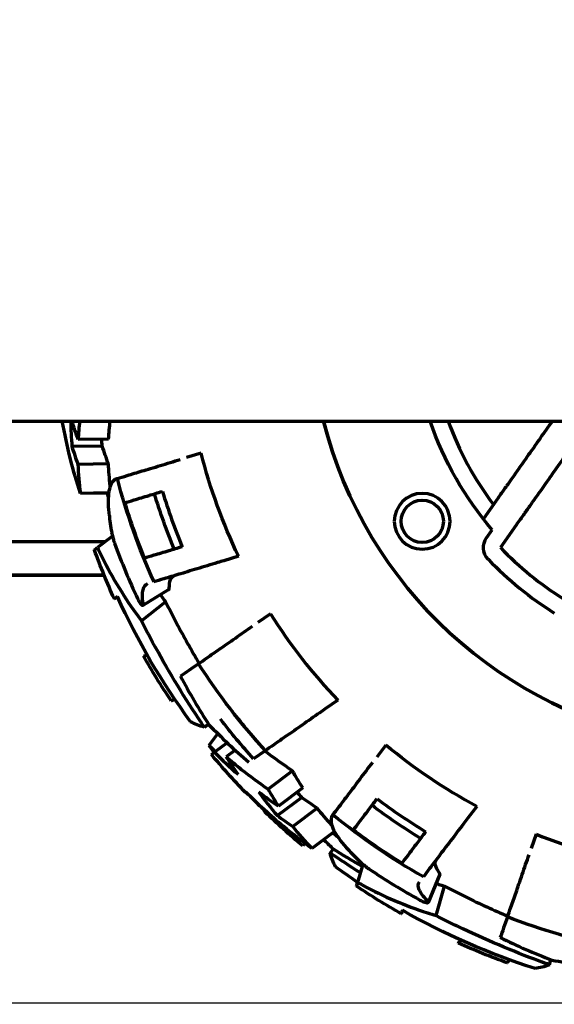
# Model space of a CAD drawing. Header units: millimetres. Extents: x 0 to 1189, y 0 to 841.
# Tile 24 of 56: x 704 to 735, y 264 to 322. Entities that reach past the tile are written whole.
import ezdxf

# ---------------------------------------------------------------- set-up
doc = ezdxf.new("R2010")
doc.units = ezdxf.units.MM
doc.header["$LTSCALE"] = 0.75
doc.layers.add('FD_Dimensions', color=7, linetype='Continuous', lineweight=35)
doc.layers.add('Visible', color=7, linetype='Continuous', lineweight=70)
doc.styles.get("Standard").update_dxf_attribs({"font": 'arial.ttf'})
doc.dimstyles.new('Dim-ISO-25', dxfattribs={"dimtxt": 3.5, "dimasz": 3.5, "dimexe": 2.1, "dimexo": 2.1, "dimgap": 1.4, "dimtad": 1, "dimzin": 12, "dimdsep": 46, "dimtxsty": 'Standard', "dimcen": 0, "dimazin": 3, "dimtp": 0.1, "dimtm": 0.1, "dimtfac": 0.714286, "dimtmove": 0, "dimatfit": 3, "dimfxl": 1, "dimtzin": 12, "dimarcsym": 0})

# ---------------------------------------------------------------- blocks, each defined once
blk = doc.blocks.new('*D31')
at = {"layer": 'Defpoints', "color": 0, "transparency": 16777216}
for p in [(586.804795, 358.159183), (807.04622, 358.159183), (572.723978, 264.278999)]:
    blk.add_point(p, dxfattribs=at)
at = {"layer": 'FD_Dimensions', "color": 0, "lineweight": -2, "transparency": 16777216}
for p, q in [((588.904795, 358.159183), (809.14622, 358.159183)), ((807.04622, 267.778999), (807.04622, 354.659183)), ((574.823978, 264.278999), (809.14622, 264.278999))]:
    blk.add_line(p, q, dxfattribs=at)
at = {"layer": 'FD_Dimensions', "color": 0, "transparency": 16777216}
for points in [[(806.462887, 354.659183), (807.629554, 354.659183), (807.04622, 358.159183)], [(806.462887, 267.778999), (807.629554, 267.778999), (807.04622, 264.278999)]]:
    blk.add_solid(points, dxfattribs=at)
at = {"layer": 'FD_Dimensions', "color": 0, "transparency": 16777216, "insert": (803.858021, 311.219091), "char_height": 3.5, "attachment_point": 5, "rotation": 90}
blk.add_mtext('93.88', dxfattribs=at)
blk = doc.blocks.new('*D32')
at = {"layer": 'Defpoints', "color": 0, "transparency": 16777216}
for p in [(712.715859, 377.069183), (822.180648, 377.069183), (746.304795, 264.197192)]:
    blk.add_point(p, dxfattribs=at)
at = {"layer": 'FD_Dimensions', "color": 0, "lineweight": -2, "transparency": 16777216}
for p, q in [((714.815859, 377.069183), (824.280648, 377.069183)), ((822.180648, 267.697192), (822.180648, 373.569183)), ((748.404795, 264.197192), (824.280648, 264.197192))]:
    blk.add_line(p, q, dxfattribs=at)
at = {"layer": 'FD_Dimensions', "color": 0, "transparency": 16777216}
for points in [[(821.597314, 373.569183), (822.763981, 373.569183), (822.180648, 377.069183)], [(821.597314, 267.697192), (822.763981, 267.697192), (822.180648, 264.197192)]]:
    blk.add_solid(points, dxfattribs=at)
at = {"layer": 'FD_Dimensions', "color": 0, "transparency": 16777216, "insert": (818.993642, 320.633188), "char_height": 3.5, "attachment_point": 5, "rotation": 90}
blk.add_mtext('112.87', dxfattribs=at)

msp = doc.modelspace()

# ---------------------------------------------------------------- linework, layer by layer
at = {"layer": 'Visible', "extrusion": (0, 1, 0)}
for p, q in [((575.465, 298.663), (759.513, 298.663)), ((708.84, 297.598), (707.037, 297.573)), ((708.46, 297.185), (706.669, 297.159)), ((714.305, 296.765), (713.447, 296.505)), ((708.829, 296.129), (707.023, 296.104)), ((709.355, 295.269), (709.318, 295.257)), ((708.839, 294.411), (707.952, 294.399)), ((707.952, 294.399), (707.175, 294.388)), ((731.74, 293.946), (730.987, 292.88)), ((731.179, 291.767), (731.514, 292.24)), ((732.936, 292.52), (731.996, 291.19)), ((699.112, 291.548), (708.655, 291.548)), ((709.063, 291.864), (708.184, 291.182)), ((716.519, 290.674), (715.651, 290.412)), ((708.577, 289.548), (698.44, 289.548)), ((698.44, 289.547), (708.472, 289.547)), ((712.403, 288.709), (710.862, 287.772)), ((710.777, 286.865), (712.209, 287.977)), ((718.4, 287.277), (717.664, 286.765)), ((722.387, 282.168), (721.643, 281.651)), ((714.496, 280.574), (714.74, 280.763)), ((715.228, 280.119), (714.762, 279.497)), ((715.284, 280.195), (715.228, 280.119)), ((715.849, 279.65), (715.097, 279.087)), ((725.226, 279.519), (724.684, 278.804)), ((714.921, 278.955), (715.097, 279.087)), ((716.315, 279.218), (715.791, 278.826)), ((718.098, 279.185), (717.408, 278.705)), ((718.098, 279.185), (718.101, 279.187)), ((719.71, 277.996), (718.265, 276.914)), ((720.315, 276.981), (718.871, 275.9)), ((716.954, 276.73), (716.926, 276.709)), ((720.25, 276.423), (718.816, 275.349)), ((721.169, 275.786), (719.724, 274.704)), ((730.597, 275.892), (730.049, 275.17)), ((718.066, 275.568), (718.087, 275.596)), ((722.1, 275.398), (722.077, 275.368)), ((722.187, 274.401), (721.477, 273.87)), ((734.116, 274.249), (733.821, 273.403)), ((720.429, 273.718), (720.313, 273.563)), ((721.477, 273.87), (720.855, 273.404)), ((721.932, 273.138), (722.121, 273.382)), ((723.865, 272.473), (723.555, 271.404)), ((728.422, 271.883), (727.727, 270.219)), ((728.19, 269.436), (728.696, 271.176)), ((734.897, 266.532), (734.983, 266.829))]:
    msp.add_line(p, q, dxfattribs=at)
at = {"layer": 'Visible', "extrusion": (1e-16, 0, -1)}
msp.add_circle((-727.375, 292.739), 1.65, dxfattribs=at)
at = {"layer": 'Visible'}
msp.add_circle((727.375, 292.739), 1.25, dxfattribs=at)
for centre, radius, start, end in [((746.305, 304.947), 25.55, 194.23856, 33.27127), ((746.305, 304.947), 18.5, 199.85801, 217.30942), ((746.305, 304.947), 35.842, 196.936, 202.49387), ((746.305, 304.947), 39.494, 200.00212, 205.14119), ((746.305, 304.947), 19.85, 223.87441, 237.76149), ((746.305, 304.947), 20.85, 223.87441, 237.76149), ((708.472, 290.047), 0.5, 270, 272.64251), ((746.305, 304.947), 33.029, 212.34323, 223.60355), ((746.305, 304.947), 38.201, 217.82775, 222.40648), ((746.305, 304.947), 35.842, 232.936, 238.49387), ((746.305, 304.947), 39.034, 231.66184, 232.15522), ((746.305, 304.947), 33.029, 248.34323, 259.60355), ((746.305, 304.947), 39.494, 236.00212, 241.14119)]:
    msp.add_arc(centre, radius, start, end, dxfattribs=at)
at = {"layer": 'Visible', "extrusion": (1e-16, 0, -1)}
for centre, radius, start, end in [((-746.305, 304.947), 25.55, 146.72873, 345.76144), ((-746.305, 304.947), 19.5, 319.33363, 341.19972), ((-746.305, 304.947), 33.029, 334.39645, 345.65677), ((-746.305, 304.947), 38.198, 335.59283, 345.32173), ((-746.305, 304.947), 39, 343.99085, 344.32489), ((-746.305, 304.947), 38.155, 337.85129, 343.07116), ((-746.305, 304.947), 36.332, 337.58302, 343.06559), ((-731.996, 291.19), 1, 316.12559, 35.26504), ((-746.305, 304.947), 40.75, 335.6634, 340.04544), ((-746.305, 304.947), 40.53, 323.59586, 335.73799), ((-746.305, 304.947), 40.75, 325.95456, 330.3366), ((-746.305, 304.947), 38.198, 317.59283, 327.32173), ((-746.305, 304.947), 39.034, 317.75632, 322.23651), ((-746.305, 304.947), 33.029, 298.39645, 309.65677), ((-746.305, 304.947), 40.75, 316.13414, 320.36886), ((-746.305, 304.947), 36.332, 301.58302, 307.06559), ((-746.305, 304.947), 40.75, 309.63114, 313.86586), ((-746.305, 304.947), 38.198, 299.59283, 309.32173), ((-746.305, 304.947), 39, 307.99085, 308.32489), ((-746.305, 304.947), 38.155, 301.85129, 307.07116), ((-746.305, 304.947), 40.53, 304.14573, 306.40414), ((-746.305, 304.947), 40.75, 299.6634, 304.04544), ((-746.305, 304.947), 40.53, 287.59586, 299.73799), ((-746.305, 304.947), 38.198, 281.59283, 291.32173), ((-746.305, 304.947), 40.75, 289.95456, 294.3366)]:
    msp.add_arc(centre, radius, start, end, dxfattribs=at)
for centre, major_axis, ratio, start_param, end_param in [((752.753, 306.122), (47.169, 0.673), 0.707106, 2.902593, 2.936258), ((756.066, 297.191), (47.247, 0.674), 0.579245, 3.181116, 3.220025), ((752.567, 304.63), (45.243, 0.643), 0.7071, 2.892808, 2.926871), ((757.254, 315.843), (44.265, 34.357), 0.196114, 2.99138, 3.060103), ((754.462, 305.458), (37.617, 28.161), 0.707106, 3.159804, 3.197451), ((758.762, 304.408), (37.829, 28.314), 0.579247, 3.181085, 3.224097), ((750.831, 309.688), (37.765, 28.27), 0.707106, 2.902593, 2.944348), ((751.559, 308.375), (36.225, 27.117), 0.707107, 2.892847, 2.926908), ((757.201, 315.897), (34.357, 44.265), 0.196114, 3.223082, 3.291805), ((744.905, 308.163), (23.743, 34.137), 0.922984, 3.05943, 3.112925), ((748.759, 320.198), (15.617, 53.814), 0.196114, 2.99138, 3.060103)]:
    msp.add_ellipse(centre, major_axis=major_axis, ratio=ratio, start_param=start_param, end_param=end_param, dxfattribs=at)
at = {"layer": 'Visible'}
for centre, major_axis, ratio, start_param, end_param in [((756.104, 297.149), (49.09, 0.702), 0.579244, 3.063658, 3.102012), ((752.651, 304.635), (47.078, 0.671), 0.707105, 3.347881, 3.380548), ((751.506, 305.818), (38.851, 23.638), 0.768445, 2.811499, 2.840964), ((749.521, 303.547), (34.137, 23.743), 0.922984, 3.026359, 3.112925), ((750.905, 309.948), (37.933, 28.394), 0.707105, 3.238675, 3.295086), ((758.816, 304.399), (39.302, 29.422), 0.579244, 3.060617, 3.102012), ((751.623, 308.425), (37.692, 28.215), 0.707105, 3.347881, 3.380548), ((750, 308.709), (17.537, 41.96), 0.768445, 2.811499, 2.840964), ((749.729, 305.705), (13.661, 39.274), 0.922984, 3.026359, 3.112925)]:
    msp.add_ellipse(centre, major_axis=major_axis, ratio=ratio, start_param=start_param, end_param=end_param, dxfattribs=at)
for points, knots in [([(707.175, 294.388), (706.958, 295.057), (706.76, 295.735), (706.395, 297.162), (706.233, 297.913), (706.096, 298.663)], [17.408031, 17.408031, 17.408031, 17.408031, 17.632683, 17.632683, 17.8781763, 17.8781763, 17.8781763, 17.8781763]), ([(733.316, 296.174), (733.428, 296.332), (733.574, 296.539), (733.928, 297.039), (734.134, 297.331), (734.364, 297.656)], [-0.2877058, -0.2877058, -0.2877058, -0.2877058, -0.1439315, -0.1439315, -0.0000769, -0.0000769, -0.0000769, -0.0000769]), ([(736.048, 296.92), (735.838, 296.624), (735.566, 296.239), (735.076, 295.546), (734.888, 295.28), (734.74, 295.07)], [0.000001, 0.000001, 0.000001, 0.000001, 0.1317049, 0.1317049, 0.240232, 0.240232, 0.240232, 0.240232]), ([(709.353, 295.268), (709.512, 295.316), (709.711, 295.376), (710.207, 295.526), (710.513, 295.619), (711.129, 295.805), (711.496, 295.916), (712.274, 296.151), (712.684, 296.275), (713.075, 296.393)], [-4.0816675, -4.0816675, -4.0816675, -4.0816675, -3.9618291, -3.9618291, -3.8252836, -3.8252836, -3.6886674, -3.6886674, -3.5563533, -3.5563533, -3.5563533, -3.5563533]), ([(733.316, 296.174), (733.139, 295.924), (732.988, 295.71), (732.701, 295.304), (732.56, 295.105), (732.406, 294.887), (732.367, 294.832), (732.347, 294.804)], [1.8083544, 1.8083544, 1.8083544, 1.8083544, 2.0183642, 2.0183642, 2.3054133, 2.3054133, 2.4994917, 2.4994917, 2.4994917, 2.4994917]), ([(709.317, 295.257), (709.276, 295.245), (709.237, 295.226), (709.034, 295.091), (708.916, 294.86), (708.796, 294.186), (708.794, 293.752), (708.855, 293.208), (708.86, 293.171), (708.864, 293.133)], [2.3628766, 2.3628766, 2.3628766, 2.3628766, 2.4067943, 2.4067943, 2.6057136, 2.6057136, 2.8021395, 2.8021395, 2.8164491, 2.8164491, 2.8164491, 2.8164491]), ([(734.74, 295.07), (734.492, 294.719), (734.283, 294.424), (733.932, 293.928), (733.771, 293.7), (733.593, 293.449), (733.547, 293.384), (733.526, 293.354)], [1.7902439, 1.7902439, 1.7902439, 1.7902439, 2.0572112, 2.0572112, 2.3687753, 2.3687753, 2.5871882, 2.5871882, 2.5871882, 2.5871882]), ([(709.803, 293.837), (709.954, 293.883), (710.139, 293.939), (710.615, 294.082), (710.921, 294.175), (711.463, 294.339), (711.73, 294.419), (712.017, 294.506)], [-4.069161, -4.069161, -4.069161, -4.069161, -3.9594341, -3.9594341, -3.8229021, -3.8229021, -3.7194059, -3.7194059, -3.7194059, -3.7194059]), ([(731.74, 293.946), (731.816, 294.053), (731.906, 294.18), (732.045, 294.377), (732.12, 294.484), (732.226, 294.632), (732.275, 294.702), (732.328, 294.776), (732.344, 294.799), (732.347, 294.804)], [-0.455571, -0.455571, -0.455571, -0.455571, -0.4160596, -0.4160596, -0.3774293, -0.3774293, -0.3399935, -0.3399935, -0.3080137, -0.3080137, -0.3080137, -0.3080137]), ([(733.526, 293.354), (733.523, 293.349), (733.507, 293.327), (733.455, 293.253), (733.407, 293.185), (733.304, 293.04), (733.231, 292.937), (733.096, 292.746), (733.01, 292.624), (732.936, 292.52)], [0.3038444, 0.3038444, 0.3038444, 0.3038444, 0.3361689, 0.3361689, 0.3733732, 0.3733732, 0.411099, 0.411099, 0.4492072, 0.4492072, 0.4492072, 0.4492072]), ([(709.018, 292.081), (709.026, 292.036), (709.035, 291.988), (709.065, 291.849), (709.091, 291.753), (709.138, 291.597), (709.157, 291.539), (709.178, 291.48), (709.183, 291.466), (709.188, 291.452), (709.193, 291.438)], [0.57737749, 0.57737749, 0.57737749, 0.57737749, 0.59475126, 0.59475126, 0.62625191, 0.62625191, 0.6448508, 0.6448508, 0.6448508, 0.64934479, 0.64934479, 0.64934479, 0.64934479]), ([(708.184, 291.182), (708.236, 291.07), (708.288, 290.958), (708.937, 289.609), (709.648, 288.412), (710.564, 287.148), (710.67, 287.006), (710.777, 286.865)], [-6.7908419, -6.7908419, -6.7908419, -6.7908419, -6.742069, -6.742069, -6.2007054, -6.2007054, -6.1314654, -6.1314654, -6.1314654, -6.1314654]), ([(713.19, 291.235), (712.899, 291.147), (712.629, 291.065), (712.084, 290.9), (711.777, 290.808), (711.301, 290.664), (711.116, 290.608), (710.965, 290.562)], [-0.6503544, -0.6503544, -0.6503544, -0.6503544, -0.5458766, -0.5458766, -0.409261, -0.409261, -0.2999653, -0.2999653, -0.2999653, -0.2999653]), ([(715.651, 290.412), (715.532, 290.375), (715.39, 290.333), (715.278, 290.299), (715.277, 290.299), (715.276, 290.298)], [0.44681284, 0.44681284, 0.44681284, 0.44681284, 0.48438099, 0.48438099, 0.4848196, 0.4848196, 0.4848196, 0.4848196]), ([(715.276, 290.298), (714.878, 290.178), (714.461, 290.052), (713.673, 289.814), (713.302, 289.702), (712.681, 289.514), (712.374, 289.421), (711.878, 289.271), (711.679, 289.211), (711.52, 289.163)], [-0.8176817, -0.8176817, -0.8176817, -0.8176817, -0.683213, -0.683213, -0.5456153, -0.5456153, -0.4089137, -0.4089137, -0.2898807, -0.2898807, -0.2898807, -0.2898807]), ([(712.425, 288.782), (712.42, 288.991), (712.445, 289.163), (712.552, 289.416), (712.634, 289.498), (712.744, 289.533), (712.745, 289.533), (712.746, 289.534)], [-0.2529301, -0.2529301, -0.2529301, -0.2529301, -0.1264637, -0.1264637, -0.0014004, -0.0014004, 0, 0, 0, 0]), ([(710.878, 287.892), (710.827, 288.22), (710.826, 288.49), (710.922, 288.887), (711.019, 289.011), (711.161, 289.054)], [-0.3219243, -0.3219243, -0.3219243, -0.3219243, -0.1609373, -0.1609373, 0, 0, 0, 0]), ([(712.403, 288.709), (712.404, 288.71), (712.406, 288.711), (712.42, 288.724), (712.425, 288.748), (712.425, 288.782)], [0.08069478, 0.08069478, 0.08069478, 0.08069478, 0.08342407, 0.08342407, 0.10432825, 0.10432825, 0.10432825, 0.10432825]), ([(710.552, 288.168), (710.567, 288.136), (710.583, 288.104), (710.621, 288.032), (710.644, 287.993), (710.697, 287.91), (710.726, 287.869), (710.779, 287.808), (710.801, 287.788), (710.841, 287.765), (710.857, 287.765), (710.879, 287.787), (710.884, 287.811), (710.882, 287.859), (710.88, 287.875), (710.878, 287.892)], [0.0011854, 0.0011854, 0.0011854, 0.0011854, 0.0118921, 0.0118921, 0.0261366, 0.0261366, 0.045713, 0.045713, 0.0638758, 0.0638758, 0.0833592, 0.0833592, 0.1044028, 0.1044028, 0.1129139, 0.1129139, 0.1129139, 0.1129139]), ([(711.896, 288.401), (711.964, 288.307), (712.032, 288.213), (712.137, 288.072), (712.173, 288.024), (712.209, 287.977)], [17.2760773, 17.2760773, 17.2760773, 17.2760773, 17.32127312, 17.32127312, 17.3447499, 17.3447499, 17.3447499, 17.3447499]), ([(712.209, 287.977), (712.418, 287.556), (712.633, 287.137), (713.282, 285.912), (713.728, 285.119), (714.187, 284.347)], [-2.189382, -2.189382, -2.189382, -2.189382, -2.0480289, -2.0480289, -1.7727264, -1.7727264, -1.7727264, -1.7727264]), ([(714.496, 280.574), (714.38, 280.744), (714.264, 280.916), (713.201, 282.513), (712.289, 284.029), (711.212, 286.023), (710.992, 286.443), (710.777, 286.865)], [1.4412238, 1.4412238, 1.4412238, 1.4412238, 1.506827, 1.506827, 2.0457096, 2.0457096, 2.1881347, 2.1881347, 2.1881347, 2.1881347]), ([(714.153, 284.323), (714.289, 284.418), (714.459, 284.536), (714.885, 284.832), (715.147, 285.015), (715.676, 285.382), (715.991, 285.601), (716.658, 286.066), (717.009, 286.31), (717.345, 286.543)], [0.2897036, 0.2897036, 0.2897036, 0.2897036, 0.409542, 0.409542, 0.5460875, 0.5460875, 0.6827036, 0.6827036, 0.8150178, 0.8150178, 0.8150178, 0.8150178]), ([(721.643, 281.651), (721.541, 281.579), (721.42, 281.495), (721.323, 281.428), (721.322, 281.427), (721.321, 281.427)], [0.44681284, 0.44681284, 0.44681284, 0.44681284, 0.48438099, 0.48438099, 0.4848196, 0.4848196, 0.4848196, 0.4848196]), ([(721.321, 281.427), (720.98, 281.189), (720.623, 280.941), (719.946, 280.47), (719.628, 280.249), (719.096, 279.879), (718.833, 279.696), (718.407, 279.4), (718.236, 279.281), (718.101, 279.187)], [3.5813627, 3.5813627, 3.5813627, 3.5813627, 3.7158313, 3.7158313, 3.8534291, 3.8534291, 3.9901307, 3.9901307, 4.1091636, 4.1091636, 4.1091636, 4.1091636]), ([(715.791, 278.826), (716.079, 278.573), (716.376, 278.324), (717.187, 277.676), (717.716, 277.287), (718.265, 276.914)], [6.940353, 6.940353, 6.940353, 6.940353, 7.0935578, 7.0935578, 7.3468953, 7.3468953, 7.3468953, 7.3468953]), ([(722.1, 275.397), (722.2, 275.529), (722.325, 275.695), (722.638, 276.107), (722.832, 276.362), (723.221, 276.875), (723.453, 277.181), (723.944, 277.828), (724.202, 278.169), (724.449, 278.495)], [-4.0816675, -4.0816675, -4.0816675, -4.0816675, -3.9618291, -3.9618291, -3.8252836, -3.8252836, -3.6886674, -3.6886674, -3.5563533, -3.5563533, -3.5563533, -3.5563533]), ([(720.855, 273.404), (720.286, 273.819), (719.728, 274.251), (718.407, 275.346), (717.661, 276.027), (716.954, 276.73)], [17.408031, 17.408031, 17.408031, 17.408031, 17.632683, 17.632683, 17.9554931, 17.9554931, 17.9554931, 17.9554931]), ([(723.305, 274.504), (723.4, 274.63), (723.517, 274.783), (723.817, 275.18), (724.011, 275.434), (724.352, 275.885), (724.521, 276.107), (724.703, 276.347)], [-4.069161, -4.069161, -4.069161, -4.069161, -3.9594341, -3.9594341, -3.8229021, -3.8229021, -3.7194059, -3.7194059, -3.7194059, -3.7194059]), ([(722.077, 275.367), (722.051, 275.333), (722.03, 275.295), (721.945, 275.066), (721.986, 274.81), (722.285, 274.194), (722.538, 273.842), (722.908, 273.438), (722.933, 273.41), (722.959, 273.382)], [2.3628766, 2.3628766, 2.3628766, 2.3628766, 2.4067943, 2.4067943, 2.6057136, 2.6057136, 2.8021395, 2.8021395, 2.8164491, 2.8164491, 2.8164491, 2.8164491]), ([(729.812, 274.857), (729.561, 274.526), (729.298, 274.18), (728.8, 273.523), (728.566, 273.215), (728.174, 272.698), (727.98, 272.442), (727.667, 272.029), (727.541, 271.864), (727.441, 271.732)], [-0.8176817, -0.8176817, -0.8176817, -0.8176817, -0.683213, -0.683213, -0.5456153, -0.5456153, -0.4089137, -0.4089137, -0.2898807, -0.2898807, -0.2898807, -0.2898807]), ([(730.049, 275.17), (729.974, 275.07), (729.885, 274.953), (729.814, 274.86), (729.813, 274.858), (729.812, 274.857)], [0.44681284, 0.44681284, 0.44681284, 0.44681284, 0.48438099, 0.48438099, 0.4848196, 0.4848196, 0.4848196, 0.4848196]), ([(727.574, 274.389), (727.391, 274.147), (727.22, 273.922), (726.876, 273.469), (726.682, 273.213), (726.382, 272.817), (726.265, 272.663), (726.17, 272.537)], [-0.6503544, -0.6503544, -0.6503544, -0.6503544, -0.5458766, -0.5458766, -0.409261, -0.409261, -0.2999653, -0.2999653, -0.2999653, -0.2999653]), ([(732.416, 269.364), (732.47, 269.52), (732.539, 269.716), (732.709, 270.205), (732.814, 270.508), (733.025, 271.116), (733.151, 271.478), (733.418, 272.246), (733.559, 272.65), (733.693, 273.036)], [0.2897036, 0.2897036, 0.2897036, 0.2897036, 0.409542, 0.409542, 0.5460875, 0.5460875, 0.6827036, 0.6827036, 0.8150178, 0.8150178, 0.8150178, 0.8150178]), ([(723.702, 272.622), (723.735, 272.589), (723.77, 272.556), (723.877, 272.462), (723.953, 272.399), (724.083, 272.301), (724.133, 272.265), (724.184, 272.23), (724.196, 272.221), (724.209, 272.213), (724.221, 272.204)], [0.57737749, 0.57737749, 0.57737749, 0.57737749, 0.59475126, 0.59475126, 0.62625191, 0.62625191, 0.6448508, 0.6448508, 0.6448508, 0.64934479, 0.64934479, 0.64934479, 0.64934479]), ([(728.397, 271.955), (728.27, 272.122), (728.189, 272.275), (728.127, 272.543), (728.145, 272.657), (728.214, 272.75), (728.214, 272.751), (728.215, 272.752)], [-0.2529301, -0.2529301, -0.2529301, -0.2529301, -0.1264576, -0.1264576, -0.0013937, -0.0013937, 0, 0, 0, 0]), ([(728.422, 271.883), (728.423, 271.885), (728.424, 271.887), (728.427, 271.905), (728.417, 271.928), (728.397, 271.955)], [0.08069478, 0.08069478, 0.08069478, 0.08069478, 0.08342407, 0.08342407, 0.10432825, 0.10432825, 0.10432825, 0.10432825]), ([(723.555, 271.404), (723.663, 271.344), (723.771, 271.284), (725.089, 270.574), (726.368, 270.024), (727.852, 269.54), (728.021, 269.487), (728.19, 269.436)], [-6.7900934, -6.7900934, -6.7900934, -6.7900934, -6.7413206, -6.7413206, -6.1999569, -6.1999569, -6.1307169, -6.1307169, -6.1307169, -6.1307169]), ([(727.668, 270.326), (727.434, 270.562), (727.275, 270.779), (727.119, 271.157), (727.125, 271.314), (727.214, 271.432)], [-0.3219243, -0.3219243, -0.3219243, -0.3219243, -0.1609373, -0.1609373, 0, 0, 0, 0]), ([(728.194, 271.336), (728.303, 271.3), (728.413, 271.264), (728.581, 271.212), (728.638, 271.194), (728.696, 271.176)], [17.2760773, 17.2760773, 17.2760773, 17.2760773, 17.32127312, 17.32127312, 17.3447499, 17.3447499, 17.3447499, 17.3447499]), ([(728.696, 271.176), (729.113, 270.959), (729.532, 270.747), (730.778, 270.137), (731.604, 269.758), (732.43, 269.403)], [-2.189382, -2.189382, -2.189382, -2.189382, -2.0480289, -2.0480289, -1.7727264, -1.7727264, -1.7727264, -1.7727264]), ([(727.243, 270.358), (727.274, 270.341), (727.306, 270.324), (727.379, 270.289), (727.42, 270.27), (727.512, 270.233), (727.56, 270.218), (727.638, 270.2), (727.668, 270.196), (727.713, 270.202), (727.726, 270.211), (727.731, 270.241), (727.721, 270.264), (727.691, 270.302), (727.68, 270.314), (727.668, 270.326)], [0.0011854, 0.0011854, 0.0011854, 0.0011854, 0.0118921, 0.0118921, 0.0261366, 0.0261366, 0.045713, 0.045713, 0.0638758, 0.0638758, 0.0833592, 0.0833592, 0.1044028, 0.1044028, 0.1129139, 0.1129139, 0.1129139, 0.1129139]), ([(734.897, 266.532), (734.703, 266.601), (734.509, 266.672), (732.71, 267.34), (731.081, 268.03), (729.037, 269.01), (728.613, 269.221), (728.19, 269.436)], [1.4412238, 1.4412238, 1.4412238, 1.4412238, 1.506827, 1.506827, 2.0457096, 2.0457096, 2.1881347, 2.1881347, 2.1881347, 2.1881347])]:
    msp.add_open_spline(points, degree=3, knots=knots, dxfattribs=at)
for points in [[(706.595, 298.663), (706.603, 298.163), (706.628, 297.661), (706.669, 297.159)], [(734.364, 297.657), (734.599, 297.988), (734.838, 298.326), (735.076, 298.663)], [(708.46, 297.185), (708.448, 297.321), (708.438, 297.457), (708.429, 297.593)], [(707.023, 296.104), (707.043, 295.55), (707.094, 294.974), (707.175, 294.388)], [(708.935, 294.823), (708.882, 295.267), (708.847, 295.704), (708.829, 296.129)], [(734.74, 295.071), (734.74, 295.07), (734.739, 295.069), (734.739, 295.069)], [(708.001, 291.04), (708.001, 291.04), (708.06, 291.086), (708.184, 291.182)], [(709.355, 288.293), (709.234, 288.199), (709.176, 288.154), (709.176, 288.154)], [(710.895, 284.78), (710.895, 284.78), (710.966, 284.8), (711.113, 284.843)], [(714.153, 284.323), (713.752, 284.044), (713.391, 283.794), (713.091, 283.584)], [(712.762, 282.198), (712.611, 282.154), (712.54, 282.133), (712.54, 282.133)], [(714.77, 280.717), (715.502, 279.962), (716.29, 279.22), (717.124, 278.508)], [(715.155, 279.131), (715.023, 279.25), (714.892, 279.372), (714.762, 279.497)], [(714.762, 279.497), (714.866, 279.355), (714.97, 279.213), (715.076, 279.072)], [(719.71, 277.996), (719.143, 278.37), (718.599, 278.763), (718.079, 279.172)], [(717.715, 276.733), (718.063, 276.26), (718.431, 275.798), (718.816, 275.349)], [(720.25, 276.423), (720.161, 276.526), (720.073, 276.63), (719.985, 276.734)], [(717.529, 276.171), (717.713, 275.977), (717.9, 275.785), (718.087, 275.596)], [(722.023, 274.792), (721.719, 275.119), (721.434, 275.452), (721.169, 275.786)], [(719.724, 274.704), (720.065, 274.267), (720.444, 273.831), (720.855, 273.404)], [(722.075, 273.412), (721.9, 273.581), (721.727, 273.753), (721.554, 273.928)], [(723.719, 271.969), (723.106, 272.354), (722.509, 272.744), (721.932, 273.138)], [(723.491, 271.182), (723.491, 271.182), (723.512, 271.254), (723.555, 271.404)], [(726.201, 269.755), (726.158, 269.608), (726.137, 269.538), (726.137, 269.538)], [(732.416, 269.364), (732.255, 268.902), (732.111, 268.488), (731.991, 268.141)], [(729.512, 267.818), (729.512, 267.818), (729.557, 267.876), (729.651, 267.997)], [(732.54, 266.826), (732.444, 266.703), (732.398, 266.644), (732.398, 266.644)], [(735.034, 266.809), (736.07, 266.628), (737.144, 266.491), (738.238, 266.405)]]:
    msp.add_open_spline(points, degree=3, dxfattribs=at)

# ---------------------------------------------------------------- dimensions: what is measured, and where the dimension line sits
at = {"layer": 'FD_Dimensions'}
for base, p1, p2, picture, middle in [((822.181, 377.069), (746.305, 264.197), (712.716, 377.069), '*D32', (818.994, 320.633)), ((807.046, 358.159), (572.724, 264.279), (586.805, 358.159), '*D31', (803.858, 311.219))]:
    dim = msp.add_linear_dim(base=base, p1=p1, p2=p2, angle=90, dimstyle='Dim-ISO-25', override={"dimlfac": 1, "dimclrd": 0, "dimclre": 0}, dxfattribs=at)
    dim.commit()
    dim.dimension.update_dxf_attribs({"geometry": picture, "text_midpoint": middle})

doc.saveas('drawing.dxf')
